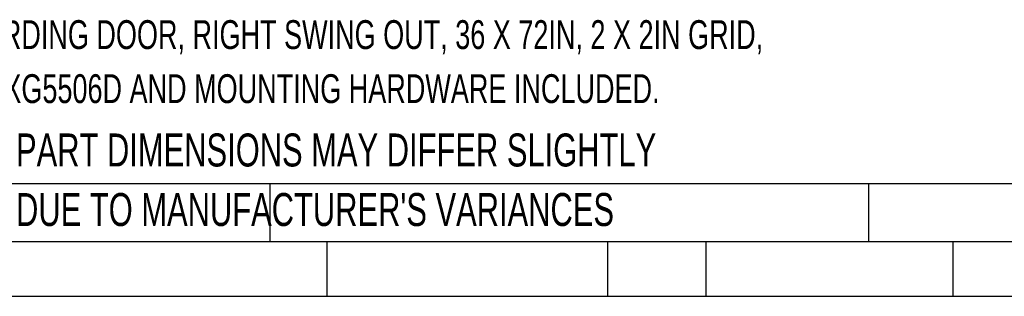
# Model space of a CAD drawing. Header units: inches. Extents: x 0.1 to 10.7, y 0.1 to 7.8.
# Tile 2 of 46: x 2.2 to 4.7, y 0.1 to 0.8. Entities that reach past the tile are written whole.
import ezdxf

# ---------------------------------------------------------------- set-up
doc = ezdxf.new("R2010")
doc.units = ezdxf.units.IN
doc.header["$MEASUREMENT"] = 0
doc.layers.add('TEXT', color=140, linetype='Continuous', lineweight=25)
doc.styles.add('SLDTEXTSTYLE0', font='TXT', dxfattribs={"width": 0.7})

msp = doc.modelspace()

# ---------------------------------------------------------------- linework, layer by layer
at = {"layer": 'TEXT'}
for p, q in [((4.92708, 0.39926), (0.11458, 0.39926)), ((2.81061, 0.39926), (2.81061, 0.25208)), ((4.32305, 0.39926), (4.32305, 0.25208)), ((4.92708, 0.25208), (0.11458, 0.25208)), ((2.95535, 0.25208), (2.95535, 0.11458)), ((3.6635, 0.25208), (3.6635, 0.11458)), ((3.91229, 0.25208), (3.91229, 0.11458)), ((4.53549, 0.25208), (4.53549, 0.11458)), ((0.11458, 0.11458), (4.92708, 0.11458))]:
    msp.add_line(p, q, dxfattribs=at)

# ---------------------------------------------------------------- texts
at = {"layer": 'TEXT', "attachment_point": 1, "style": 'SLDTEXTSTYLE0'}
for s, insert, char_height in [('HUSKY RACK AND WIRE VELOX SERIES MACHINE GUARDING DOOR, RIGHT SWING OUT, 36 X 72IN, 2 X 2IN GRID,', (0.31361, 0.81254), 0.0729167), ('CARBON STEEL, YELLOW AND BLACK. 2 DOOR POSTS XG5506D AND MOUNTING HARDWARE INCLUDED.', (0.31361, 0.67595), 0.0729167), ('PART DIMENSIONS MAY DIFFER SLIGHTLY', (2.17005, 0.52614), 0.0833333), ("DUE TO MANUFACTURER'S VARIANCES", (2.17005, 0.37566), 0.0833333)]:
    msp.add_mtext(s, dxfattribs=dict(at, insert=insert, char_height=char_height))

doc.saveas('drawing.dxf')
